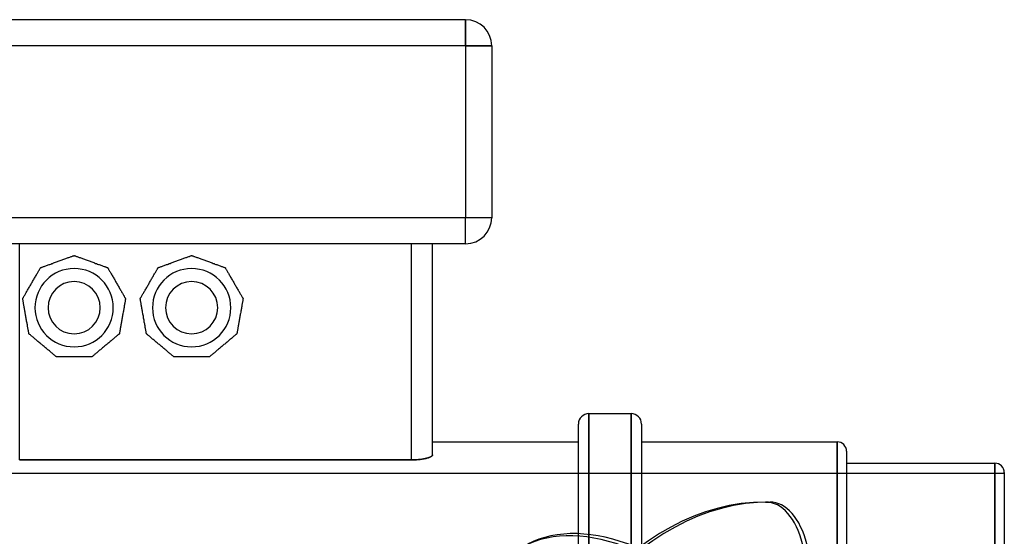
# Model space of a CAD drawing. Header units: millimetres. Extents: x -151 to 151, y -108 to 184.
# Tile 3 of 3: x -38 to 151, y 85 to 184. Entities that reach past the tile are written whole.
import ezdxf

# ---------------------------------------------------------------- set-up
doc = ezdxf.new("R2010")
doc.units = ezdxf.units.MM
doc.layers.add('HIDDEN', color=7, linetype='Continuous')
doc.layers.add('THICK', color=7, linetype='Continuous')

msp = doc.modelspace()

# ---------------------------------------------------------------- linework, layer by layer
at = {"layer": 'HIDDEN'}
for p, q in [((47.85, 179), (47.85, 184)), ((47.85, 184), (47.85, 184)), ((47.85, 179), (-47.85, 179)), ((47.85, 179), (47.85, 146.05)), ((52.85, 179), (47.85, 179)), ((52.85, 179), (52.85, 179)), ((47.85, 146.05), (-47.85, 146.05)), ((47.85, 141.05), (47.85, 146.05)), ((52.85, 146.05), (47.85, 146.05)), ((52.85, 146.05), (52.85, 146.05)), ((-37.53, 99.63), (-37.53, 141.05)), ((37.52, 99.63), (37.52, 141.05)), ((41.52, 141.05), (41.52, 141.05)), ((47.85, 141.05), (47.85, 141.05)), ((-27.1, 138.8), (-27.1, 138.8)), ((-27.1, 138.8), (-27.1, 138.8)), ((-4.6, 138.8), (-4.6, 138.8)), ((-4.6, 138.8), (-4.6, 138.8)), ((-33.53, 136.46), (-33.53, 136.46)), ((-33.53, 136.46), (-33.53, 136.46)), ((-20.67, 136.46), (-20.67, 136.46)), ((-20.67, 136.46), (-20.67, 136.46)), ((-11.03, 136.46), (-11.03, 136.46)), ((-11.03, 136.46), (-11.03, 136.46)), ((1.83, 136.46), (1.83, 136.46)), ((1.83, 136.46), (1.83, 136.46)), ((-36.95, 130.54), (-36.95, 130.54)), ((-36.95, 130.54), (-36.95, 130.54)), ((-17.25, 130.54), (-17.25, 130.54)), ((-17.25, 130.54), (-17.25, 130.54)), ((-14.45, 130.54), (-14.45, 130.54)), ((-14.45, 130.54), (-14.45, 130.54)), ((5.25, 130.54), (5.25, 130.54)), ((5.25, 130.54), (5.25, 130.54)), ((-35.76, 123.8), (-35.76, 123.8)), ((-35.76, 123.8), (-35.76, 123.8)), ((-18.44, 123.8), (-18.44, 123.8)), ((-18.44, 123.8), (-18.44, 123.8)), ((-13.26, 123.8), (-13.26, 123.8)), ((-13.26, 123.8), (-13.26, 123.8)), ((4.06, 123.8), (4.06, 123.8)), ((4.06, 123.8), (4.06, 123.8)), ((-30.52, 119.4), (-30.52, 119.4)), ((-30.52, 119.4), (-30.52, 119.4)), ((-23.68, 119.4), (-23.68, 119.4)), ((-23.68, 119.4), (-23.68, 119.4)), ((-8.02, 119.4), (-8.02, 119.4)), ((-8.02, 119.4), (-8.02, 119.4)), ((-1.18, 119.4), (-1.18, 119.4)), ((-1.18, 119.4), (-1.18, 119.4)), ((71.46, -108.5), (71.46, 108.5)), ((79.54, -108.5), (79.54, 108.5)), ((119, -103.08), (119, 103.07)), ((40.29, 99.92), (40.45, 99.96)), ((40.45, 99.96), (40.6, 100)), ((40.6, 100), (40.74, 100.05)), ((40.74, 100.05), (40.87, 100.09)), ((40.87, 100.09), (40.99, 100.14)), ((40.99, 100.14), (41.11, 100.19)), ((41.11, 100.19), (41.2, 100.24)), ((41.2, 100.24), (41.29, 100.3)), ((41.29, 100.3), (41.36, 100.35)), ((41.36, 100.35), (41.42, 100.4)), ((41.42, 100.4), (41.47, 100.45)), ((41.47, 100.45), (41.5, 100.5)), ((41.5, 100.5), (41.52, 100.56)), ((41.52, 100.56), (41.52, 100.61)), ((-37.53, 99.63), (37.52, 99.63)), ((37.52, 99.63), (37.75, 99.63)), ((37.75, 99.63), (37.98, 99.64)), ((37.98, 99.64), (38.22, 99.65)), ((38.22, 99.65), (38.45, 99.66)), ((38.45, 99.66), (38.68, 99.68)), ((38.68, 99.68), (38.91, 99.7)), ((38.91, 99.7), (39.13, 99.72)), ((39.13, 99.72), (39.34, 99.75)), ((39.34, 99.75), (39.55, 99.77)), ((39.55, 99.77), (39.75, 99.81)), ((39.75, 99.81), (39.94, 99.84)), ((39.94, 99.84), (40.12, 99.88)), ((40.12, 99.88), (40.29, 99.92)), ((149.2, -99), (149.2, 99)), ((151, 97), (-151, 97)), ((105.3, 91.56), (106.1, 91.56))]:
    msp.add_line(p, q, dxfattribs=at)
for centre, start, end in [((-27.1, 128.8), 0, 180), ((-4.6, 128.8), 0, 180), ((-27.1, 128.8), 180, 0), ((-4.6, 128.8), 180, 0)]:
    msp.add_arc(centre, 7.5, start, end, dxfattribs=at)
for centre, major_axis, ratio, start_param, end_param in [((105.3, -10), (0, -101.56), 0.587785, -3.141593, -1.919862), ((106.1, -10), (0, 101.56), 0.587785, 0, 1.22173), ((105.3, 78.54), (0, -13.02), 0.587785, 0.785398, 3.141593), ((106.1, 78.54), (0, 13.02), 0.587785, -2.356194, 0), ((105.3, -7.28), (46.41, -90.33), 0.415627, 2.251011, 3.141587), ((106.1, -6.86), (-46.41, 90.33), 0.415627, -0.890581, -0.000005)]:
    msp.add_ellipse(centre, major_axis=major_axis, ratio=ratio, start_param=start_param, end_param=end_param, dxfattribs=at)
at = {"layer": 'THICK'}
for p, q in [((47.85, 184), (-47.85, 184)), ((47.85, 184), (47.85, 179)), ((47.85, 179), (-47.85, 179)), ((47.85, 179), (52.85, 179)), ((47.85, 179), (47.85, 146.05)), ((52.85, 179), (52.85, 146.05)), ((47.85, 146.05), (-47.85, 146.05)), ((52.85, 146.05), (47.85, 146.05)), ((47.85, 141.05), (47.85, 146.05)), ((47.85, 141.05), (-47.85, 141.05)), ((-37.53, 99.63), (-37.53, 141.05)), ((37.52, 99.63), (37.52, 141.05)), ((41.52, 100.61), (41.52, 141.05)), ((-30.49, 137.57), (-30.31, 137.63)), ((-30.31, 137.63), (-30.14, 137.69)), ((-30.14, 137.69), (-29.96, 137.76)), ((-29.96, 137.76), (-29.78, 137.82)), ((-29.78, 137.82), (-29.6, 137.89)), ((-29.6, 137.89), (-29.42, 137.96)), ((-29.42, 137.96), (-29.24, 138.02)), ((-29.24, 138.02), (-29.06, 138.09)), ((-29.06, 138.09), (-28.89, 138.15)), ((-28.89, 138.15), (-28.72, 138.21)), ((-28.72, 138.21), (-28.57, 138.27)), ((-28.57, 138.27), (-28.4, 138.33)), ((-28.4, 138.33), (-28.24, 138.39)), ((-28.24, 138.39), (-28.09, 138.44)), ((-28.09, 138.44), (-27.94, 138.49)), ((-27.94, 138.49), (-27.8, 138.54)), ((-27.8, 138.54), (-27.67, 138.59)), ((-27.67, 138.59), (-27.54, 138.64)), ((-27.54, 138.64), (-27.44, 138.68)), ((-27.44, 138.68), (-27.34, 138.71)), ((-27.34, 138.71), (-27.25, 138.74)), ((-27.25, 138.74), (-27.19, 138.77)), ((-27.19, 138.77), (-27.14, 138.79)), ((-27.14, 138.79), (-27.11, 138.8)), ((-27.11, 138.8), (-27.1, 138.8)), ((-27.1, 138.8), (-27.09, 138.8)), ((-27.09, 138.8), (-27.06, 138.79)), ((-27.06, 138.79), (-27.01, 138.77)), ((-27.01, 138.77), (-26.95, 138.74)), ((-26.95, 138.74), (-26.86, 138.71)), ((-26.86, 138.71), (-26.76, 138.68)), ((-26.76, 138.68), (-26.66, 138.64)), ((-26.66, 138.64), (-26.53, 138.59)), ((-26.53, 138.59), (-26.4, 138.54)), ((-26.4, 138.54), (-26.26, 138.49)), ((-26.26, 138.49), (-26.11, 138.44)), ((-26.11, 138.44), (-25.96, 138.39)), ((-25.96, 138.39), (-25.8, 138.33)), ((-25.8, 138.33), (-25.63, 138.27)), ((-25.63, 138.27), (-25.48, 138.21)), ((-25.48, 138.21), (-25.31, 138.15)), ((-25.31, 138.15), (-25.14, 138.09)), ((-25.14, 138.09), (-24.96, 138.02)), ((-24.96, 138.02), (-24.78, 137.96)), ((-24.78, 137.96), (-24.6, 137.89)), ((-24.6, 137.89), (-24.42, 137.82)), ((-24.42, 137.82), (-24.24, 137.76)), ((-24.24, 137.76), (-24.06, 137.69)), ((-24.06, 137.69), (-23.89, 137.63)), ((-23.89, 137.63), (-23.71, 137.57)), ((-7.99, 137.57), (-7.81, 137.63)), ((-7.81, 137.63), (-7.64, 137.69)), ((-7.64, 137.69), (-7.46, 137.76)), ((-7.46, 137.76), (-7.28, 137.82)), ((-7.28, 137.82), (-7.1, 137.89)), ((-7.1, 137.89), (-6.92, 137.96)), ((-6.92, 137.96), (-6.74, 138.02)), ((-6.74, 138.02), (-6.56, 138.09)), ((-6.56, 138.09), (-6.39, 138.15)), ((-6.39, 138.15), (-6.22, 138.21)), ((-6.22, 138.21), (-6.07, 138.27)), ((-6.07, 138.27), (-5.9, 138.33)), ((-5.9, 138.33), (-5.74, 138.39)), ((-5.74, 138.39), (-5.59, 138.44)), ((-5.59, 138.44), (-5.44, 138.49)), ((-5.44, 138.49), (-5.3, 138.54)), ((-5.3, 138.54), (-5.17, 138.59)), ((-5.17, 138.59), (-5.04, 138.64)), ((-5.04, 138.64), (-4.94, 138.68)), ((-4.94, 138.68), (-4.84, 138.71)), ((-4.84, 138.71), (-4.75, 138.74)), ((-4.75, 138.74), (-4.69, 138.77)), ((-4.69, 138.77), (-4.64, 138.79)), ((-4.64, 138.79), (-4.61, 138.8)), ((-4.61, 138.8), (-4.6, 138.8)), ((-4.6, 138.8), (-4.59, 138.8)), ((-4.59, 138.8), (-4.56, 138.79)), ((-4.56, 138.79), (-4.51, 138.77)), ((-4.51, 138.77), (-4.45, 138.74)), ((-4.45, 138.74), (-4.36, 138.71)), ((-4.36, 138.71), (-4.26, 138.68)), ((-4.26, 138.68), (-4.16, 138.64)), ((-4.16, 138.64), (-4.03, 138.59)), ((-4.03, 138.59), (-3.9, 138.54)), ((-3.9, 138.54), (-3.76, 138.49)), ((-3.76, 138.49), (-3.61, 138.44)), ((-3.61, 138.44), (-3.46, 138.39)), ((-3.46, 138.39), (-3.3, 138.33)), ((-3.3, 138.33), (-3.13, 138.27)), ((-3.13, 138.27), (-2.98, 138.21)), ((-2.98, 138.21), (-2.81, 138.15)), ((-2.81, 138.15), (-2.64, 138.09)), ((-2.64, 138.09), (-2.46, 138.02)), ((-2.46, 138.02), (-2.28, 137.96)), ((-2.28, 137.96), (-2.1, 137.89)), ((-2.1, 137.89), (-1.92, 137.82)), ((-1.92, 137.82), (-1.74, 137.76)), ((-1.74, 137.76), (-1.56, 137.69)), ((-1.56, 137.69), (-1.39, 137.63)), ((-1.39, 137.63), (-1.21, 137.57)), ((-33.98, 135.68), (-33.9, 135.81)), ((-33.9, 135.81), (-33.83, 135.94)), ((-33.83, 135.94), (-33.76, 136.05)), ((-33.76, 136.05), (-33.71, 136.15)), ((-33.71, 136.15), (-33.66, 136.24)), ((-33.66, 136.24), (-33.61, 136.32)), ((-33.61, 136.32), (-33.58, 136.38)), ((-33.58, 136.38), (-33.55, 136.42)), ((-33.55, 136.42), (-33.53, 136.45)), ((-33.53, 136.46), (-33.52, 136.46)), ((-33.53, 136.45), (-33.53, 136.46)), ((-33.52, 136.46), (-33.49, 136.48)), ((-33.49, 136.48), (-33.44, 136.49)), ((-33.44, 136.49), (-33.37, 136.52)), ((-33.37, 136.52), (-33.29, 136.55)), ((-33.29, 136.55), (-33.19, 136.58)), ((-33.19, 136.58), (-33.08, 136.62)), ((-33.08, 136.62), (-32.96, 136.67)), ((-32.96, 136.67), (-32.83, 136.72)), ((-32.83, 136.72), (-32.68, 136.77)), ((-32.68, 136.77), (-32.54, 136.82)), ((-32.54, 136.82), (-32.39, 136.87)), ((-32.39, 136.87), (-32.23, 136.93)), ((-32.23, 136.93), (-32.06, 136.99)), ((-32.06, 136.99), (-31.9, 137.05)), ((-31.9, 137.05), (-31.74, 137.11)), ((-31.74, 137.11), (-31.57, 137.17)), ((-31.57, 137.17), (-31.39, 137.24)), ((-31.39, 137.24), (-31.21, 137.3)), ((-31.21, 137.3), (-31.03, 137.37)), ((-31.03, 137.37), (-30.85, 137.44)), ((-30.85, 137.44), (-30.66, 137.5)), ((-30.66, 137.5), (-30.49, 137.57)), ((-23.71, 137.57), (-23.54, 137.5)), ((-23.54, 137.5), (-23.35, 137.44)), ((-23.35, 137.44), (-23.17, 137.37)), ((-23.17, 137.37), (-22.99, 137.3)), ((-22.99, 137.3), (-22.81, 137.24)), ((-22.81, 137.24), (-22.63, 137.17)), ((-22.63, 137.17), (-22.46, 137.11)), ((-22.46, 137.11), (-22.3, 137.05)), ((-22.3, 137.05), (-22.14, 136.99)), ((-22.14, 136.99), (-21.97, 136.93)), ((-21.97, 136.93), (-21.81, 136.87)), ((-21.81, 136.87), (-21.66, 136.82)), ((-21.66, 136.82), (-21.52, 136.77)), ((-21.52, 136.77), (-21.37, 136.72)), ((-21.37, 136.72), (-21.24, 136.67)), ((-21.24, 136.67), (-21.12, 136.62)), ((-21.12, 136.62), (-21.01, 136.58)), ((-21.01, 136.58), (-20.91, 136.55)), ((-20.91, 136.55), (-20.83, 136.52)), ((-20.83, 136.52), (-20.76, 136.49)), ((-20.76, 136.49), (-20.71, 136.48)), ((-20.71, 136.48), (-20.68, 136.46)), ((-20.68, 136.46), (-20.67, 136.46)), ((-20.67, 136.46), (-20.67, 136.45)), ((-20.67, 136.45), (-20.65, 136.42)), ((-20.65, 136.42), (-20.62, 136.38)), ((-20.62, 136.38), (-20.59, 136.32)), ((-20.59, 136.32), (-20.54, 136.24)), ((-20.54, 136.24), (-20.49, 136.15)), ((-20.49, 136.15), (-20.44, 136.05)), ((-20.44, 136.05), (-20.37, 135.94)), ((-20.37, 135.94), (-20.3, 135.81)), ((-20.3, 135.81), (-20.22, 135.68)), ((-11.48, 135.68), (-11.4, 135.81)), ((-11.4, 135.81), (-11.33, 135.94)), ((-11.33, 135.94), (-11.26, 136.05)), ((-11.26, 136.05), (-11.21, 136.15)), ((-11.21, 136.15), (-11.16, 136.24)), ((-11.16, 136.24), (-11.11, 136.32)), ((-11.11, 136.32), (-11.08, 136.38)), ((-11.08, 136.38), (-11.05, 136.42)), ((-11.05, 136.42), (-11.03, 136.45)), ((-11.03, 136.46), (-11.02, 136.46)), ((-11.03, 136.45), (-11.03, 136.46)), ((-11.02, 136.46), (-10.99, 136.48)), ((-10.99, 136.48), (-10.94, 136.49)), ((-10.94, 136.49), (-10.87, 136.52)), ((-10.87, 136.52), (-10.79, 136.55)), ((-10.79, 136.55), (-10.69, 136.58)), ((-10.69, 136.58), (-10.58, 136.62)), ((-10.58, 136.62), (-10.46, 136.67)), ((-10.46, 136.67), (-10.33, 136.72)), ((-10.33, 136.72), (-10.18, 136.77)), ((-10.18, 136.77), (-10.04, 136.82)), ((-10.04, 136.82), (-9.89, 136.87)), ((-9.89, 136.87), (-9.73, 136.93)), ((-9.73, 136.93), (-9.56, 136.99)), ((-9.56, 136.99), (-9.4, 137.05)), ((-9.4, 137.05), (-9.24, 137.11)), ((-9.24, 137.11), (-9.07, 137.17)), ((-9.07, 137.17), (-8.89, 137.24)), ((-8.89, 137.24), (-8.71, 137.3)), ((-8.71, 137.3), (-8.53, 137.37)), ((-8.53, 137.37), (-8.35, 137.44)), ((-8.35, 137.44), (-8.16, 137.5)), ((-8.16, 137.5), (-7.99, 137.57)), ((-1.21, 137.57), (-1.04, 137.5)), ((-1.04, 137.5), (-0.85, 137.44)), ((-0.85, 137.44), (-0.67, 137.37)), ((-0.67, 137.37), (-0.49, 137.3)), ((-0.49, 137.3), (-0.31, 137.24)), ((-0.31, 137.24), (-0.13, 137.17)), ((-0.13, 137.17), (0.04, 137.11)), ((0.04, 137.11), (0.2, 137.05)), ((0.2, 137.05), (0.36, 136.99)), ((0.36, 136.99), (0.53, 136.93)), ((0.53, 136.93), (0.69, 136.87)), ((0.69, 136.87), (0.84, 136.82)), ((0.84, 136.82), (0.98, 136.77)), ((0.98, 136.77), (1.13, 136.72)), ((1.13, 136.72), (1.26, 136.67)), ((1.26, 136.67), (1.38, 136.62)), ((1.38, 136.62), (1.49, 136.58)), ((1.49, 136.58), (1.59, 136.55)), ((1.59, 136.55), (1.67, 136.52)), ((1.67, 136.52), (1.74, 136.49)), ((1.74, 136.49), (1.79, 136.48)), ((1.79, 136.48), (1.82, 136.46)), ((1.82, 136.46), (1.83, 136.46)), ((1.83, 136.46), (1.83, 136.45)), ((1.83, 136.45), (1.85, 136.42)), ((1.85, 136.42), (1.88, 136.38)), ((1.88, 136.38), (1.91, 136.32)), ((1.91, 136.32), (1.96, 136.24)), ((1.96, 136.24), (2.01, 136.15)), ((2.01, 136.15), (2.06, 136.05)), ((2.06, 136.05), (2.13, 135.94)), ((2.13, 135.94), (2.2, 135.81)), ((2.2, 135.81), (2.28, 135.68)), ((-35.05, 133.82), (-34.96, 133.99)), ((-34.96, 133.99), (-34.86, 134.16)), ((-34.86, 134.16), (-34.76, 134.32)), ((-34.76, 134.32), (-34.67, 134.49)), ((-34.67, 134.49), (-34.57, 134.65)), ((-34.57, 134.65), (-34.48, 134.81)), ((-34.48, 134.81), (-34.39, 134.96)), ((-34.39, 134.96), (-34.31, 135.11)), ((-34.31, 135.11), (-34.22, 135.26)), ((-34.22, 135.26), (-34.13, 135.41)), ((-34.13, 135.41), (-34.05, 135.55)), ((-34.05, 135.55), (-33.98, 135.68)), ((-20.22, 135.68), (-20.15, 135.55)), ((-20.15, 135.55), (-20.07, 135.41)), ((-20.07, 135.41), (-19.98, 135.26)), ((-19.98, 135.26), (-19.89, 135.11)), ((-19.89, 135.11), (-19.81, 134.96)), ((-19.81, 134.96), (-19.72, 134.81)), ((-19.72, 134.81), (-19.63, 134.65)), ((-19.63, 134.65), (-19.53, 134.49)), ((-19.53, 134.49), (-19.44, 134.32)), ((-19.44, 134.32), (-19.34, 134.16)), ((-19.34, 134.16), (-19.24, 133.99)), ((-19.24, 133.99), (-19.15, 133.82)), ((-12.55, 133.82), (-12.46, 133.99)), ((-12.46, 133.99), (-12.36, 134.16)), ((-12.36, 134.16), (-12.26, 134.32)), ((-12.26, 134.32), (-12.17, 134.49)), ((-12.17, 134.49), (-12.07, 134.65)), ((-12.07, 134.65), (-11.98, 134.81)), ((-11.98, 134.81), (-11.89, 134.96)), ((-11.89, 134.96), (-11.81, 135.11)), ((-11.81, 135.11), (-11.72, 135.26)), ((-11.72, 135.26), (-11.63, 135.41)), ((-11.63, 135.41), (-11.55, 135.55)), ((-11.55, 135.55), (-11.48, 135.68)), ((2.28, 135.68), (2.35, 135.55)), ((2.35, 135.55), (2.43, 135.41)), ((2.43, 135.41), (2.52, 135.26)), ((2.52, 135.26), (2.61, 135.11)), ((2.61, 135.11), (2.69, 134.96)), ((2.69, 134.96), (2.78, 134.81)), ((2.78, 134.81), (2.87, 134.65)), ((2.87, 134.65), (2.97, 134.49)), ((2.97, 134.49), (3.06, 134.32)), ((3.06, 134.32), (3.16, 134.16)), ((3.16, 134.16), (3.26, 133.99)), ((3.26, 133.99), (3.35, 133.82)), ((-36.17, 131.89), (-36.08, 132.03)), ((-36.08, 132.03), (-36, 132.19)), ((-36, 132.19), (-35.9, 132.34)), ((-35.9, 132.34), (-35.81, 132.51)), ((-35.81, 132.51), (-35.71, 132.67)), ((-35.71, 132.67), (-35.62, 132.84)), ((-35.62, 132.84), (-35.52, 133.01)), ((-35.52, 133.01), (-35.42, 133.18)), ((-35.42, 133.18), (-35.33, 133.34)), ((-35.33, 133.34), (-35.24, 133.5)), ((-35.24, 133.5), (-35.15, 133.66)), ((-35.15, 133.66), (-35.05, 133.82)), ((-19.15, 133.82), (-19.05, 133.66)), ((-19.05, 133.66), (-18.96, 133.5)), ((-18.96, 133.5), (-18.87, 133.34)), ((-18.87, 133.34), (-18.78, 133.18)), ((-18.78, 133.18), (-18.68, 133.01)), ((-18.68, 133.01), (-18.58, 132.84)), ((-18.58, 132.84), (-18.49, 132.67)), ((-18.49, 132.67), (-18.39, 132.51)), ((-18.39, 132.51), (-18.3, 132.34)), ((-18.3, 132.34), (-18.2, 132.19)), ((-18.2, 132.19), (-18.12, 132.03)), ((-18.12, 132.03), (-18.03, 131.89)), ((-13.67, 131.89), (-13.58, 132.03)), ((-13.58, 132.03), (-13.5, 132.19)), ((-13.5, 132.19), (-13.4, 132.34)), ((-13.4, 132.34), (-13.31, 132.51)), ((-13.31, 132.51), (-13.21, 132.67)), ((-13.21, 132.67), (-13.12, 132.84)), ((-13.12, 132.84), (-13.02, 133.01)), ((-13.02, 133.01), (-12.92, 133.18)), ((-12.92, 133.18), (-12.83, 133.34)), ((-12.83, 133.34), (-12.74, 133.5)), ((-12.74, 133.5), (-12.65, 133.66)), ((-12.65, 133.66), (-12.55, 133.82)), ((3.35, 133.82), (3.45, 133.66)), ((3.45, 133.66), (3.54, 133.5)), ((3.54, 133.5), (3.63, 133.34)), ((3.63, 133.34), (3.72, 133.18)), ((3.72, 133.18), (3.82, 133.01)), ((3.82, 133.01), (3.92, 132.84)), ((3.92, 132.84), (4.01, 132.67)), ((4.01, 132.67), (4.11, 132.51)), ((4.11, 132.51), (4.2, 132.34)), ((4.2, 132.34), (4.3, 132.19)), ((4.3, 132.19), (4.38, 132.03)), ((4.38, 132.03), (4.47, 131.89)), ((-36.95, 130.54), (-36.94, 130.55)), ((-36.95, 130.53), (-36.95, 130.54)), ((-36.94, 130.49), (-36.95, 130.53)), ((-36.94, 130.55), (-36.93, 130.57)), ((-36.93, 130.44), (-36.94, 130.49)), ((-36.93, 130.57), (-36.9, 130.62)), ((-36.92, 130.37), (-36.93, 130.44)), ((-36.9, 130.28), (-36.92, 130.37)), ((-36.9, 130.62), (-36.87, 130.68)), ((-36.89, 130.18), (-36.9, 130.28)), ((-36.87, 130.07), (-36.89, 130.18)), ((-36.87, 130.68), (-36.82, 130.76)), ((-36.82, 130.76), (-36.77, 130.85)), ((-36.77, 130.85), (-36.71, 130.95)), ((-36.71, 130.95), (-36.65, 131.06)), ((-36.65, 131.06), (-36.57, 131.18)), ((-36.57, 131.18), (-36.5, 131.31)), ((-36.5, 131.31), (-36.42, 131.45)), ((-36.42, 131.45), (-36.34, 131.59)), ((-36.34, 131.59), (-36.26, 131.74)), ((-36.26, 131.74), (-36.17, 131.89)), ((-18.03, 131.89), (-17.94, 131.74)), ((-17.94, 131.74), (-17.86, 131.59)), ((-17.86, 131.59), (-17.78, 131.45)), ((-17.78, 131.45), (-17.7, 131.31)), ((-17.7, 131.31), (-17.63, 131.18)), ((-17.63, 131.18), (-17.55, 131.06)), ((-17.55, 131.06), (-17.49, 130.95)), ((-17.49, 130.95), (-17.43, 130.85)), ((-17.43, 130.85), (-17.38, 130.76)), ((-17.38, 130.76), (-17.33, 130.68)), ((-17.33, 130.68), (-17.3, 130.62)), ((-17.31, 130.18), (-17.33, 130.07)), ((-17.3, 130.28), (-17.31, 130.18)), ((-17.3, 130.62), (-17.27, 130.57)), ((-17.28, 130.37), (-17.3, 130.28)), ((-17.27, 130.44), (-17.28, 130.37)), ((-17.27, 130.57), (-17.26, 130.55)), ((-17.26, 130.49), (-17.27, 130.44)), ((-17.26, 130.55), (-17.25, 130.54)), ((-17.25, 130.53), (-17.26, 130.49)), ((-17.25, 130.54), (-17.25, 130.53)), ((-14.45, 130.54), (-14.44, 130.55)), ((-14.45, 130.53), (-14.45, 130.54)), ((-14.44, 130.49), (-14.45, 130.53)), ((-14.44, 130.55), (-14.43, 130.57)), ((-14.43, 130.44), (-14.44, 130.49)), ((-14.43, 130.57), (-14.4, 130.62)), ((-14.42, 130.37), (-14.43, 130.44)), ((-14.4, 130.28), (-14.42, 130.37)), ((-14.4, 130.62), (-14.37, 130.68)), ((-14.39, 130.18), (-14.4, 130.28)), ((-14.37, 130.07), (-14.39, 130.18)), ((-14.37, 130.68), (-14.32, 130.76)), ((-14.32, 130.76), (-14.27, 130.85)), ((-14.27, 130.85), (-14.21, 130.95)), ((-14.21, 130.95), (-14.15, 131.06)), ((-14.15, 131.06), (-14.07, 131.18)), ((-14.07, 131.18), (-14, 131.31)), ((-14, 131.31), (-13.92, 131.45)), ((-13.92, 131.45), (-13.84, 131.59)), ((-13.84, 131.59), (-13.76, 131.74)), ((-13.76, 131.74), (-13.67, 131.89)), ((4.47, 131.89), (4.56, 131.74)), ((4.56, 131.74), (4.64, 131.59)), ((4.64, 131.59), (4.72, 131.45)), ((4.72, 131.45), (4.8, 131.31)), ((4.8, 131.31), (4.87, 131.18)), ((4.87, 131.18), (4.95, 131.06)), ((4.95, 131.06), (5.01, 130.95)), ((5.01, 130.95), (5.07, 130.85)), ((5.07, 130.85), (5.12, 130.76)), ((5.12, 130.76), (5.17, 130.68)), ((5.17, 130.68), (5.2, 130.62)), ((5.19, 130.18), (5.17, 130.07)), ((5.2, 130.28), (5.19, 130.18)), ((5.2, 130.62), (5.23, 130.57)), ((5.22, 130.37), (5.2, 130.28)), ((5.23, 130.44), (5.22, 130.37)), ((5.23, 130.57), (5.24, 130.55)), ((5.24, 130.49), (5.23, 130.44)), ((5.24, 130.55), (5.25, 130.54)), ((5.25, 130.53), (5.24, 130.49)), ((5.25, 130.54), (5.25, 130.53)), ((-36.84, 129.94), (-36.87, 130.07)), ((-36.82, 129.8), (-36.84, 129.94)), ((-36.79, 129.65), (-36.82, 129.8)), ((-36.77, 129.5), (-36.79, 129.65)), ((-36.74, 129.34), (-36.77, 129.5)), ((-36.71, 129.17), (-36.74, 129.34)), ((-36.68, 129), (-36.71, 129.17)), ((-36.65, 128.83), (-36.68, 129)), ((-36.62, 128.66), (-36.65, 128.83)), ((-36.59, 128.48), (-36.62, 128.66)), ((-36.55, 128.3), (-36.59, 128.48)), ((-36.52, 128.11), (-36.55, 128.3)), ((-17.65, 128.3), (-17.68, 128.11)), ((-17.61, 128.48), (-17.65, 128.3)), ((-17.58, 128.66), (-17.61, 128.48)), ((-17.55, 128.83), (-17.58, 128.66)), ((-17.52, 129), (-17.55, 128.83)), ((-17.49, 129.17), (-17.52, 129)), ((-17.46, 129.34), (-17.49, 129.17)), ((-17.43, 129.5), (-17.46, 129.34)), ((-17.41, 129.65), (-17.43, 129.5)), ((-17.38, 129.8), (-17.41, 129.65)), ((-17.36, 129.94), (-17.38, 129.8)), ((-17.33, 130.07), (-17.36, 129.94)), ((-14.34, 129.94), (-14.37, 130.07)), ((-14.32, 129.8), (-14.34, 129.94)), ((-14.29, 129.65), (-14.32, 129.8)), ((-14.27, 129.5), (-14.29, 129.65)), ((-14.24, 129.34), (-14.27, 129.5)), ((-14.21, 129.17), (-14.24, 129.34)), ((-14.18, 129), (-14.21, 129.17)), ((-14.15, 128.83), (-14.18, 129)), ((-14.12, 128.66), (-14.15, 128.83)), ((-14.09, 128.48), (-14.12, 128.66)), ((-14.05, 128.3), (-14.09, 128.48)), ((-14.02, 128.11), (-14.05, 128.3)), ((4.85, 128.3), (4.82, 128.11)), ((4.89, 128.48), (4.85, 128.3)), ((4.92, 128.66), (4.89, 128.48)), ((4.95, 128.83), (4.92, 128.66)), ((4.98, 129), (4.95, 128.83)), ((5.01, 129.17), (4.98, 129)), ((5.04, 129.34), (5.01, 129.17)), ((5.07, 129.5), (5.04, 129.34)), ((5.09, 129.65), (5.07, 129.5)), ((5.12, 129.8), (5.09, 129.65)), ((5.14, 129.94), (5.12, 129.8)), ((5.17, 130.07), (5.14, 129.94)), ((-36.49, 127.92), (-36.52, 128.11)), ((-36.45, 127.72), (-36.49, 127.92)), ((-36.42, 127.54), (-36.45, 127.72)), ((-36.39, 127.35), (-36.42, 127.54)), ((-36.35, 127.17), (-36.39, 127.35)), ((-36.32, 126.99), (-36.35, 127.17)), ((-36.29, 126.8), (-36.32, 126.99)), ((-36.26, 126.61), (-36.29, 126.8)), ((-36.22, 126.42), (-36.26, 126.61)), ((-36.19, 126.23), (-36.22, 126.42)), ((-17.98, 126.42), (-18.01, 126.23)), ((-17.94, 126.61), (-17.98, 126.42)), ((-17.91, 126.8), (-17.94, 126.61)), ((-17.88, 126.99), (-17.91, 126.8)), ((-17.85, 127.17), (-17.88, 126.99)), ((-17.81, 127.35), (-17.85, 127.17)), ((-17.78, 127.54), (-17.81, 127.35)), ((-17.75, 127.72), (-17.78, 127.54)), ((-17.71, 127.92), (-17.75, 127.72)), ((-17.68, 128.11), (-17.71, 127.92)), ((-13.99, 127.92), (-14.02, 128.11)), ((-13.95, 127.72), (-13.99, 127.92)), ((-13.92, 127.54), (-13.95, 127.72)), ((-13.89, 127.35), (-13.92, 127.54)), ((-13.85, 127.17), (-13.89, 127.35)), ((-13.82, 126.99), (-13.85, 127.17)), ((-13.79, 126.8), (-13.82, 126.99)), ((-13.76, 126.61), (-13.79, 126.8)), ((-13.72, 126.42), (-13.76, 126.61)), ((-13.69, 126.23), (-13.72, 126.42)), ((4.52, 126.42), (4.49, 126.23)), ((4.56, 126.61), (4.52, 126.42)), ((4.59, 126.8), (4.56, 126.61)), ((4.62, 126.99), (4.59, 126.8)), ((4.65, 127.17), (4.62, 126.99)), ((4.69, 127.35), (4.65, 127.17)), ((4.72, 127.54), (4.69, 127.35)), ((4.75, 127.72), (4.72, 127.54)), ((4.79, 127.92), (4.75, 127.72)), ((4.82, 128.11), (4.79, 127.92)), ((-36.16, 126.04), (-36.19, 126.23)), ((-36.12, 125.86), (-36.16, 126.04)), ((-36.09, 125.68), (-36.12, 125.86)), ((-36.06, 125.5), (-36.09, 125.68)), ((-36.03, 125.34), (-36.06, 125.5)), ((-36, 125.16), (-36.03, 125.34)), ((-35.97, 124.99), (-36, 125.16)), ((-35.94, 124.83), (-35.97, 124.99)), ((-35.92, 124.68), (-35.94, 124.83)), ((-35.89, 124.54), (-35.92, 124.68)), ((-35.86, 124.39), (-35.89, 124.54)), ((-18.31, 124.54), (-18.34, 124.39)), ((-18.28, 124.68), (-18.31, 124.54)), ((-18.26, 124.83), (-18.28, 124.68)), ((-18.23, 124.99), (-18.26, 124.83)), ((-18.2, 125.16), (-18.23, 124.99)), ((-18.17, 125.34), (-18.2, 125.16)), ((-18.14, 125.5), (-18.17, 125.34)), ((-18.11, 125.68), (-18.14, 125.5)), ((-18.08, 125.86), (-18.11, 125.68)), ((-18.04, 126.04), (-18.08, 125.86)), ((-18.01, 126.23), (-18.04, 126.04)), ((-13.66, 126.04), (-13.69, 126.23)), ((-13.62, 125.86), (-13.66, 126.04)), ((-13.59, 125.68), (-13.62, 125.86)), ((-13.56, 125.5), (-13.59, 125.68)), ((-13.53, 125.34), (-13.56, 125.5)), ((-13.5, 125.16), (-13.53, 125.34)), ((-13.47, 124.99), (-13.5, 125.16)), ((-13.44, 124.83), (-13.47, 124.99)), ((-13.42, 124.68), (-13.44, 124.83)), ((-13.39, 124.54), (-13.42, 124.68)), ((-13.36, 124.39), (-13.39, 124.54)), ((4.19, 124.54), (4.16, 124.39)), ((4.22, 124.68), (4.19, 124.54)), ((4.24, 124.83), (4.22, 124.68)), ((4.27, 124.99), (4.24, 124.83)), ((4.3, 125.16), (4.27, 124.99)), ((4.33, 125.34), (4.3, 125.16)), ((4.36, 125.5), (4.33, 125.34)), ((4.39, 125.68), (4.36, 125.5)), ((4.42, 125.86), (4.39, 125.68)), ((4.46, 126.04), (4.42, 125.86)), ((4.49, 126.23), (4.46, 126.04)), ((-35.84, 124.27), (-35.86, 124.39)), ((-35.82, 124.15), (-35.84, 124.27)), ((-35.8, 124.05), (-35.82, 124.15)), ((-35.79, 123.96), (-35.8, 124.05)), ((-35.78, 123.89), (-35.79, 123.96)), ((-35.77, 123.84), (-35.78, 123.89)), ((-35.76, 123.81), (-35.77, 123.84)), ((-35.76, 123.8), (-35.76, 123.81)), ((-35.75, 123.79), (-35.76, 123.8)), ((-35.73, 123.77), (-35.75, 123.79)), ((-35.69, 123.74), (-35.73, 123.77)), ((-35.63, 123.69), (-35.69, 123.74)), ((-35.56, 123.64), (-35.63, 123.69)), ((-35.48, 123.57), (-35.56, 123.64)), ((-35.4, 123.5), (-35.48, 123.57)), ((-35.3, 123.41), (-35.4, 123.5)), ((-35.19, 123.32), (-35.3, 123.41)), ((-35.07, 123.22), (-35.19, 123.32)), ((-34.96, 123.13), (-35.07, 123.22)), ((-34.83, 123.02), (-34.96, 123.13)), ((-34.7, 122.91), (-34.83, 123.02)), ((-34.57, 122.8), (-34.7, 122.91)), ((-34.44, 122.69), (-34.57, 122.8)), ((-34.3, 122.58), (-34.44, 122.69)), ((-34.16, 122.46), (-34.3, 122.58)), ((-19.9, 122.58), (-20.04, 122.46)), ((-19.76, 122.69), (-19.9, 122.58)), ((-19.63, 122.8), (-19.76, 122.69)), ((-19.5, 122.91), (-19.63, 122.8)), ((-19.37, 123.02), (-19.5, 122.91)), ((-19.24, 123.13), (-19.37, 123.02)), ((-19.13, 123.22), (-19.24, 123.13)), ((-19.01, 123.32), (-19.13, 123.22)), ((-18.9, 123.41), (-19.01, 123.32)), ((-18.8, 123.5), (-18.9, 123.41)), ((-18.72, 123.57), (-18.8, 123.5)), ((-18.64, 123.64), (-18.72, 123.57)), ((-18.57, 123.69), (-18.64, 123.64)), ((-18.51, 123.74), (-18.57, 123.69)), ((-18.47, 123.77), (-18.51, 123.74)), ((-18.45, 123.79), (-18.47, 123.77)), ((-18.44, 123.8), (-18.45, 123.79)), ((-18.43, 123.84), (-18.44, 123.81)), ((-18.44, 123.81), (-18.44, 123.8)), ((-18.42, 123.89), (-18.43, 123.84)), ((-18.41, 123.96), (-18.42, 123.89)), ((-18.4, 124.05), (-18.41, 123.96)), ((-18.38, 124.15), (-18.4, 124.05)), ((-18.36, 124.27), (-18.38, 124.15)), ((-18.34, 124.39), (-18.36, 124.27)), ((-13.34, 124.27), (-13.36, 124.39)), ((-13.32, 124.15), (-13.34, 124.27)), ((-13.3, 124.05), (-13.32, 124.15)), ((-13.29, 123.96), (-13.3, 124.05)), ((-13.28, 123.89), (-13.29, 123.96)), ((-13.27, 123.84), (-13.28, 123.89)), ((-13.26, 123.81), (-13.27, 123.84)), ((-13.26, 123.8), (-13.26, 123.81)), ((-13.25, 123.79), (-13.26, 123.8)), ((-13.23, 123.77), (-13.25, 123.79)), ((-13.19, 123.74), (-13.23, 123.77)), ((-13.13, 123.69), (-13.19, 123.74)), ((-13.06, 123.64), (-13.13, 123.69)), ((-12.98, 123.57), (-13.06, 123.64)), ((-12.9, 123.5), (-12.98, 123.57)), ((-12.8, 123.41), (-12.9, 123.5)), ((-12.69, 123.32), (-12.8, 123.41)), ((-12.57, 123.22), (-12.69, 123.32)), ((-12.46, 123.13), (-12.57, 123.22)), ((-12.33, 123.02), (-12.46, 123.13)), ((-12.2, 122.91), (-12.33, 123.02)), ((-12.07, 122.8), (-12.2, 122.91)), ((-11.94, 122.69), (-12.07, 122.8)), ((-11.8, 122.58), (-11.94, 122.69)), ((-11.66, 122.46), (-11.8, 122.58)), ((2.6, 122.58), (2.46, 122.46)), ((2.74, 122.69), (2.6, 122.58)), ((2.87, 122.8), (2.74, 122.69)), ((3, 122.91), (2.87, 122.8)), ((3.13, 123.02), (3, 122.91)), ((3.26, 123.13), (3.13, 123.02)), ((3.37, 123.22), (3.26, 123.13)), ((3.49, 123.32), (3.37, 123.22)), ((3.6, 123.41), (3.49, 123.32)), ((3.7, 123.5), (3.6, 123.41)), ((3.78, 123.57), (3.7, 123.5)), ((3.86, 123.64), (3.78, 123.57)), ((3.93, 123.69), (3.86, 123.64)), ((3.99, 123.74), (3.93, 123.69)), ((4.03, 123.77), (3.99, 123.74)), ((4.05, 123.79), (4.03, 123.77)), ((4.06, 123.8), (4.05, 123.79)), ((4.07, 123.84), (4.06, 123.81)), ((4.06, 123.81), (4.06, 123.8)), ((4.08, 123.89), (4.07, 123.84)), ((4.09, 123.96), (4.08, 123.89)), ((4.1, 124.05), (4.09, 123.96)), ((4.12, 124.15), (4.1, 124.05)), ((4.14, 124.27), (4.12, 124.15)), ((4.16, 124.39), (4.14, 124.27)), ((-34.02, 122.34), (-34.16, 122.46)), ((-33.87, 122.21), (-34.02, 122.34)), ((-33.72, 122.09), (-33.87, 122.21)), ((-33.57, 121.96), (-33.72, 122.09)), ((-33.43, 121.84), (-33.57, 121.96)), ((-33.28, 121.72), (-33.43, 121.84)), ((-33.14, 121.6), (-33.28, 121.72)), ((-33, 121.48), (-33.14, 121.6)), ((-32.85, 121.36), (-33, 121.48)), ((-32.71, 121.24), (-32.85, 121.36)), ((-32.56, 121.11), (-32.71, 121.24)), ((-32.41, 120.99), (-32.56, 121.11)), ((-32.26, 120.87), (-32.41, 120.99)), ((-32.12, 120.74), (-32.26, 120.87)), ((-31.98, 120.63), (-32.12, 120.74)), ((-22.08, 120.74), (-22.22, 120.63)), ((-21.94, 120.87), (-22.08, 120.74)), ((-21.79, 120.99), (-21.94, 120.87)), ((-21.64, 121.11), (-21.79, 120.99)), ((-21.49, 121.24), (-21.64, 121.11)), ((-21.35, 121.36), (-21.49, 121.24)), ((-21.2, 121.48), (-21.35, 121.36)), ((-21.06, 121.6), (-21.2, 121.48)), ((-20.92, 121.72), (-21.06, 121.6)), ((-20.77, 121.84), (-20.92, 121.72)), ((-20.63, 121.96), (-20.77, 121.84)), ((-20.48, 122.09), (-20.63, 121.96)), ((-20.33, 122.21), (-20.48, 122.09)), ((-20.18, 122.34), (-20.33, 122.21)), ((-20.04, 122.46), (-20.18, 122.34)), ((-11.52, 122.34), (-11.66, 122.46)), ((-11.37, 122.21), (-11.52, 122.34)), ((-11.22, 122.09), (-11.37, 122.21)), ((-11.07, 121.96), (-11.22, 122.09)), ((-10.93, 121.84), (-11.07, 121.96)), ((-10.78, 121.72), (-10.93, 121.84)), ((-10.64, 121.6), (-10.78, 121.72)), ((-10.5, 121.48), (-10.64, 121.6)), ((-10.35, 121.36), (-10.5, 121.48)), ((-10.21, 121.24), (-10.35, 121.36)), ((-10.06, 121.11), (-10.21, 121.24)), ((-9.91, 120.99), (-10.06, 121.11)), ((-9.76, 120.87), (-9.91, 120.99)), ((-9.62, 120.74), (-9.76, 120.87)), ((-9.48, 120.63), (-9.62, 120.74)), ((0.42, 120.74), (0.28, 120.63)), ((0.56, 120.87), (0.42, 120.74)), ((0.71, 120.99), (0.56, 120.87)), ((0.86, 121.11), (0.71, 120.99)), ((1.01, 121.24), (0.86, 121.11)), ((1.15, 121.36), (1.01, 121.24)), ((1.3, 121.48), (1.15, 121.36)), ((1.44, 121.6), (1.3, 121.48)), ((1.58, 121.72), (1.44, 121.6)), ((1.73, 121.84), (1.58, 121.72)), ((1.87, 121.96), (1.73, 121.84)), ((2.02, 122.09), (1.87, 121.96)), ((2.17, 122.21), (2.02, 122.09)), ((2.32, 122.34), (2.17, 122.21)), ((2.46, 122.46), (2.32, 122.34)), ((-31.84, 120.51), (-31.98, 120.63)), ((-31.71, 120.41), (-31.84, 120.51)), ((-31.58, 120.29), (-31.71, 120.41)), ((-31.45, 120.18), (-31.58, 120.29)), ((-31.32, 120.08), (-31.45, 120.18)), ((-31.21, 119.98), (-31.32, 120.08)), ((-31.09, 119.88), (-31.21, 119.98)), ((-30.98, 119.79), (-31.09, 119.88)), ((-30.88, 119.71), (-30.98, 119.79)), ((-30.8, 119.63), (-30.88, 119.71)), ((-30.72, 119.57), (-30.8, 119.63)), ((-30.65, 119.51), (-30.72, 119.57)), ((-30.59, 119.46), (-30.65, 119.51)), ((-30.55, 119.43), (-30.59, 119.46)), ((-30.53, 119.41), (-30.55, 119.43)), ((-30.52, 119.4), (-30.53, 119.41)), ((-30.51, 119.4), (-30.52, 119.4)), ((-30.48, 119.4), (-30.51, 119.4)), ((-30.43, 119.4), (-30.48, 119.4)), ((-30.37, 119.4), (-30.43, 119.4)), ((-30.28, 119.4), (-30.37, 119.4)), ((-30.19, 119.4), (-30.28, 119.4)), ((-30.08, 119.4), (-30.19, 119.4)), ((-29.96, 119.4), (-30.08, 119.4)), ((-29.83, 119.4), (-29.96, 119.4)), ((-29.68, 119.4), (-29.83, 119.4)), ((-29.54, 119.4), (-29.68, 119.4)), ((-29.39, 119.4), (-29.54, 119.4)), ((-29.23, 119.4), (-29.39, 119.4)), ((-29.06, 119.4), (-29.23, 119.4)), ((-28.89, 119.4), (-29.06, 119.4)), ((-28.73, 119.4), (-28.89, 119.4)), ((-28.56, 119.4), (-28.73, 119.4)), ((-28.38, 119.4), (-28.56, 119.4)), ((-28.2, 119.4), (-28.38, 119.4)), ((-28.01, 119.4), (-28.2, 119.4)), ((-27.83, 119.4), (-28.01, 119.4)), ((-27.64, 119.4), (-27.83, 119.4)), ((-27.46, 119.4), (-27.64, 119.4)), ((-27.28, 119.4), (-27.46, 119.4)), ((-27.1, 119.4), (-27.28, 119.4)), ((-26.92, 119.4), (-27.1, 119.4)), ((-26.74, 119.4), (-26.92, 119.4)), ((-26.56, 119.4), (-26.74, 119.4)), ((-26.37, 119.4), (-26.56, 119.4)), ((-26.19, 119.4), (-26.37, 119.4)), ((-26, 119.4), (-26.19, 119.4)), ((-25.82, 119.4), (-26, 119.4)), ((-25.64, 119.4), (-25.82, 119.4)), ((-25.47, 119.4), (-25.64, 119.4)), ((-25.31, 119.4), (-25.47, 119.4)), ((-25.14, 119.4), (-25.31, 119.4)), ((-24.97, 119.4), (-25.14, 119.4)), ((-24.81, 119.4), (-24.97, 119.4)), ((-24.66, 119.4), (-24.81, 119.4)), ((-24.52, 119.4), (-24.66, 119.4)), ((-24.37, 119.4), (-24.52, 119.4)), ((-24.24, 119.4), (-24.37, 119.4)), ((-24.12, 119.4), (-24.24, 119.4)), ((-24.01, 119.4), (-24.12, 119.4)), ((-23.92, 119.4), (-24.01, 119.4)), ((-23.83, 119.4), (-23.92, 119.4)), ((-23.77, 119.4), (-23.83, 119.4)), ((-23.72, 119.4), (-23.77, 119.4)), ((-23.69, 119.4), (-23.72, 119.4)), ((-23.68, 119.4), (-23.69, 119.4)), ((-23.67, 119.41), (-23.68, 119.4)), ((-23.65, 119.43), (-23.67, 119.41)), ((-23.61, 119.46), (-23.65, 119.43)), ((-23.55, 119.51), (-23.61, 119.46)), ((-23.48, 119.57), (-23.55, 119.51)), ((-23.4, 119.63), (-23.48, 119.57)), ((-23.32, 119.71), (-23.4, 119.63)), ((-23.22, 119.79), (-23.32, 119.71)), ((-23.11, 119.88), (-23.22, 119.79)), ((-22.99, 119.98), (-23.11, 119.88)), ((-22.88, 120.08), (-22.99, 119.98)), ((-22.75, 120.18), (-22.88, 120.08)), ((-22.62, 120.29), (-22.75, 120.18)), ((-22.49, 120.41), (-22.62, 120.29)), ((-22.36, 120.51), (-22.49, 120.41)), ((-22.22, 120.63), (-22.36, 120.51)), ((-9.34, 120.51), (-9.48, 120.63)), ((-9.21, 120.41), (-9.34, 120.51)), ((-9.08, 120.29), (-9.21, 120.41)), ((-8.95, 120.18), (-9.08, 120.29)), ((-8.82, 120.08), (-8.95, 120.18)), ((-8.71, 119.98), (-8.82, 120.08)), ((-8.59, 119.88), (-8.71, 119.98)), ((-8.48, 119.79), (-8.59, 119.88)), ((-8.38, 119.71), (-8.48, 119.79)), ((-8.3, 119.63), (-8.38, 119.71)), ((-8.22, 119.57), (-8.3, 119.63)), ((-8.15, 119.51), (-8.22, 119.57)), ((-8.09, 119.46), (-8.15, 119.51)), ((-8.05, 119.43), (-8.09, 119.46)), ((-8.03, 119.41), (-8.05, 119.43)), ((-8.02, 119.4), (-8.03, 119.41)), ((-8.01, 119.4), (-8.02, 119.4)), ((-7.98, 119.4), (-8.01, 119.4)), ((-7.93, 119.4), (-7.98, 119.4)), ((-7.87, 119.4), (-7.93, 119.4)), ((-7.78, 119.4), (-7.87, 119.4)), ((-7.69, 119.4), (-7.78, 119.4)), ((-7.58, 119.4), (-7.69, 119.4)), ((-7.46, 119.4), (-7.58, 119.4)), ((-7.33, 119.4), (-7.46, 119.4)), ((-7.18, 119.4), (-7.33, 119.4)), ((-7.04, 119.4), (-7.18, 119.4)), ((-6.89, 119.4), (-7.04, 119.4)), ((-6.73, 119.4), (-6.89, 119.4)), ((-6.56, 119.4), (-6.73, 119.4)), ((-6.39, 119.4), (-6.56, 119.4)), ((-6.23, 119.4), (-6.39, 119.4)), ((-6.06, 119.4), (-6.23, 119.4)), ((-5.88, 119.4), (-6.06, 119.4)), ((-5.7, 119.4), (-5.88, 119.4)), ((-5.51, 119.4), (-5.7, 119.4)), ((-5.33, 119.4), (-5.51, 119.4)), ((-5.14, 119.4), (-5.33, 119.4)), ((-4.96, 119.4), (-5.14, 119.4)), ((-4.78, 119.4), (-4.96, 119.4)), ((-4.6, 119.4), (-4.78, 119.4)), ((-4.42, 119.4), (-4.6, 119.4)), ((-4.24, 119.4), (-4.42, 119.4)), ((-4.06, 119.4), (-4.24, 119.4)), ((-3.87, 119.4), (-4.06, 119.4)), ((-3.69, 119.4), (-3.87, 119.4)), ((-3.5, 119.4), (-3.69, 119.4)), ((-3.32, 119.4), (-3.5, 119.4)), ((-3.14, 119.4), (-3.32, 119.4)), ((-2.97, 119.4), (-3.14, 119.4)), ((-2.81, 119.4), (-2.97, 119.4)), ((-2.64, 119.4), (-2.81, 119.4)), ((-2.47, 119.4), (-2.64, 119.4)), ((-2.31, 119.4), (-2.47, 119.4)), ((-2.16, 119.4), (-2.31, 119.4)), ((-2.02, 119.4), (-2.16, 119.4)), ((-1.87, 119.4), (-2.02, 119.4)), ((-1.74, 119.4), (-1.87, 119.4)), ((-1.62, 119.4), (-1.74, 119.4)), ((-1.51, 119.4), (-1.62, 119.4)), ((-1.42, 119.4), (-1.51, 119.4)), ((-1.33, 119.4), (-1.42, 119.4)), ((-1.27, 119.4), (-1.33, 119.4)), ((-1.22, 119.4), (-1.27, 119.4)), ((-1.19, 119.4), (-1.22, 119.4)), ((-1.18, 119.4), (-1.19, 119.4)), ((-1.17, 119.41), (-1.18, 119.4)), ((-1.15, 119.43), (-1.17, 119.41)), ((-1.11, 119.46), (-1.15, 119.43)), ((-1.05, 119.51), (-1.11, 119.46)), ((-0.98, 119.57), (-1.05, 119.51)), ((-0.9, 119.63), (-0.98, 119.57)), ((-0.82, 119.71), (-0.9, 119.63)), ((-0.72, 119.79), (-0.82, 119.71)), ((-0.61, 119.88), (-0.72, 119.79)), ((-0.49, 119.98), (-0.61, 119.88)), ((-0.38, 120.08), (-0.49, 119.98)), ((-0.25, 120.18), (-0.38, 120.08)), ((-0.12, 120.29), (-0.25, 120.18)), ((0.01, 120.41), (-0.12, 120.29)), ((0.14, 120.51), (0.01, 120.41)), ((0.28, 120.63), (0.14, 120.51)), ((71.46, 108.5), (71.46, 70)), ((71.46, 108.5), (79.54, 108.5)), ((79.54, 108.5), (79.54, 70)), ((69.46, 70), (69.46, 106.5)), ((81.54, 106.5), (81.54, 70)), ((41.52, 103.07), (69.46, 103.07)), ((81.54, 103.07), (119, 103.07)), ((119, 103.07), (119, 0)), ((40.37, 99.94), (40.24, 99.91)), ((40.49, 99.97), (40.37, 99.94)), ((40.61, 100), (40.49, 99.97)), ((40.72, 100.04), (40.61, 100)), ((40.83, 100.08), (40.72, 100.04)), ((40.93, 100.12), (40.83, 100.08)), ((41.02, 100.15), (40.93, 100.12)), ((41.11, 100.19), (41.02, 100.15)), ((41.19, 100.24), (41.11, 100.19)), ((41.26, 100.28), (41.19, 100.24)), ((41.32, 100.32), (41.26, 100.28)), ((41.38, 100.36), (41.32, 100.32)), ((41.42, 100.4), (41.38, 100.36)), ((41.46, 100.44), (41.42, 100.4)), ((41.49, 100.49), (41.46, 100.44)), ((41.51, 100.53), (41.49, 100.49)), ((41.52, 100.57), (41.51, 100.53)), ((41.52, 100.61), (41.52, 100.57)), ((120.8, 101.28), (120.8, 0)), ((37.52, 99.63), (-37.53, 99.63)), ((37.71, 99.63), (37.52, 99.63)), ((37.89, 99.63), (37.71, 99.63)), ((38.07, 99.64), (37.89, 99.63)), ((38.26, 99.65), (38.07, 99.64)), ((38.44, 99.66), (38.26, 99.65)), ((38.63, 99.67), (38.44, 99.66)), ((38.81, 99.69), (38.63, 99.67)), ((38.98, 99.7), (38.81, 99.69)), ((39.16, 99.72), (38.98, 99.7)), ((39.33, 99.74), (39.16, 99.72)), ((39.5, 99.77), (39.33, 99.74)), ((39.66, 99.79), (39.5, 99.77)), ((39.81, 99.82), (39.66, 99.79)), ((39.96, 99.85), (39.81, 99.82)), ((40.11, 99.88), (39.96, 99.85)), ((40.24, 99.91), (40.11, 99.88)), ((120.8, 99), (149.2, 99)), ((149.2, 99), (149.2, 0)), ((151, 97.2), (151, 0))]:
    msp.add_line(p, q, dxfattribs=at)
for centre, radius, start, end in [((47.85, 179), 5, 0, 90), ((47.85, 146.05), 5, 270, 0), ((-27.1, 128.8), 5, 90, 180), ((-27.1, 128.8), 5, 270, 90), ((-4.6, 128.8), 5, 90, 180), ((-4.6, 128.8), 5, 270, 90), ((-27.1, 128.8), 5, 180, 270), ((-4.6, 128.8), 5, 180, 270), ((71.46, 106.5), 2, 90, 180), ((79.54, 106.5), 2, 0, 90), ((119, 101.28), 1.8, 0.0001, 90), ((149.2, 97.2), 1.8, 359.9999, 90.0001)]:
    msp.add_arc(centre, radius, start, end, dxfattribs=at)

doc.saveas('drawing.dxf')
